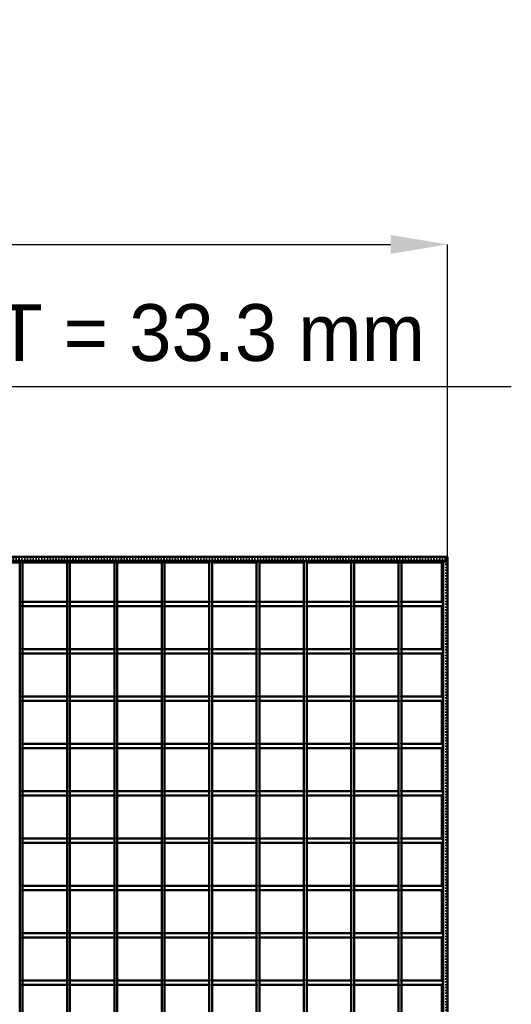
# Model space of a CAD drawing. Header units: millimetres. Extents: x -846 to 545, y -500 to 878.
# Tile 10 of 10: x 199 to 545, y 185 to 878. Entities that reach past the tile are written whole.
import ezdxf

# ---------------------------------------------------------------- set-up
doc = ezdxf.new("R2010")
doc.units = ezdxf.units.MM
doc.linetypes.add('Dashed', pattern=[2, 1, -1])
for name, color, linetype, lineweight in [('2d ConnectionPoints', 7, 'Continuous', 50), ('AM_0', 7, 'Continuous', 50), ('AM_5', 3, 'Continuous', 25), ('AM_9', 6, 'Dashed', 25)]:
    doc.layers.add(name, color=color, linetype=linetype, lineweight=lineweight)
doc.dimstyles.new('ISO-25', dxfattribs={"dimtxt": 2.5, "dimasz": 2.5, "dimexe": 1.25, "dimexo": 0.625, "dimtad": 1, "dimtxsty": 'Standard', "dimcen": 2.5, "dimadec": 0, "dimazin": 0, "dimtfac": 1, "dimtmove": 0, "dimatfit": 3, "dimfxl": 1, "dimarcsym": 0})

# ---------------------------------------------------------------- blocks, each defined once
blk = doc.blocks.new('1_LP330333P350110001000VERTICAL1_0_in_LPP33033311100010003500_4')
at = {"layer": 'AM_0'}
for p, q in [((496.05, 496.05), (496.05, 468.12)), ((497, 497), (497, -497)), ((497, 497), (500, 497)), ((500, 497), (500, -497)), ((496.05, 465.12), (496.05, 434.79)), ((496.05, 431.79), (496.05, 401.46)), ((496.05, 398.46), (496.05, 368.13)), ((496.05, 365.13), (496.05, 334.8)), ((496.05, 331.8), (496.05, 301.47)), ((496.05, 298.47), (496.05, 268.14)), ((496.05, 265.14), (496.05, 234.81)), ((496.05, 231.81), (496.05, 201.48)), ((496.05, 198.48), (496.05, 168.15))]:
    blk.add_line(p, q, dxfattribs=at)
at = {"layer": 'AM_9'}
for p, q in [((496.05, 497), (496.05, 496.05)), ((498.55, 497), (498.55, -497)), ((498.99, 497), (498.99, -497)), ((496.05, 468.12), (496.05, 465.12)), ((496.05, 434.79), (496.05, 431.79)), ((496.05, 401.46), (496.05, 398.46)), ((496.05, 368.13), (496.05, 365.13)), ((496.05, 334.8), (496.05, 331.8)), ((496.05, 301.47), (496.05, 298.47)), ((496.05, 268.14), (496.05, 265.14)), ((496.05, 234.81), (496.05, 231.81)), ((496.05, 201.48), (496.05, 198.48))]:
    blk.add_line(p, q, dxfattribs=at)
blk = doc.blocks.new('23_drbcpwcb2gis3ajlbe6m70yir________0_in_LPP33033311100010003500_4')
at = {"layer": 'AM_0'}
for p, q in [((198.98, -497), (198.98, 497)), ((200.98, 497), (198.98, 497)), ((200.98, -497), (200.98, 497))]:
    blk.add_line(p, q, dxfattribs=at)
blk = doc.blocks.new('24_6e2zlpob8uobhhvgvcc3o2phb________0_in_LPP33033311100010003500_4')
at = {"layer": 'AM_0'}
for p, q in [((232.31, -497), (232.31, 497)), ((234.31, 497), (232.31, 497)), ((234.31, -497), (234.31, 497))]:
    blk.add_line(p, q, dxfattribs=at)
blk = doc.blocks.new('25_h4xaphn3hp9auteaeqyzyu6jo________0_in_LPP33033311100010003500_4')
at = {"layer": 'AM_0'}
for p, q in [((265.64, -497), (265.64, 497)), ((267.64, 497), (265.64, 497)), ((267.64, -497), (267.64, 497))]:
    blk.add_line(p, q, dxfattribs=at)
blk = doc.blocks.new('26_tau7mqkzabvxb3h3f4cmngfnj________0_in_LPP33033311100010003500_4')
at = {"layer": 'AM_0'}
for p, q in [((298.97, -497), (298.97, 497)), ((300.97, 497), (298.97, 497)), ((300.97, -497), (300.97, 497))]:
    blk.add_line(p, q, dxfattribs=at)
blk = doc.blocks.new('27_9oa1hsdeavu0tdal3plye81em________0_in_LPP33033311100010003500_4')
at = {"layer": 'AM_0'}
for p, q in [((332.3, -497), (332.3, 497)), ((334.3, 497), (332.3, 497)), ((334.3, -497), (334.3, 497))]:
    blk.add_line(p, q, dxfattribs=at)
blk = doc.blocks.new('28_1bdkr8lu3dpub5dhwag9dlkdi________0_in_LPP33033311100010003500_4')
at = {"layer": 'AM_0'}
for p, q in [((365.63, -497), (365.63, 497)), ((367.63, 497), (365.63, 497)), ((367.63, -497), (367.63, 497))]:
    blk.add_line(p, q, dxfattribs=at)
blk = doc.blocks.new('29_w189fk6fy0jdefub9brn2yhgo________0_in_LPP33033311100010003500_4')
at = {"layer": 'AM_0'}
for p, q in [((398.96, -497), (398.96, 497)), ((400.96, 497), (398.96, 497)), ((400.96, -497), (400.96, 497))]:
    blk.add_line(p, q, dxfattribs=at)
blk = doc.blocks.new('30_9o24au3xkrghjlvsevdrn54zi________0_in_LPP33033311100010003500_4')
at = {"layer": 'AM_0'}
for p, q in [((432.29, -497), (432.29, 497)), ((434.29, 497), (432.29, 497)), ((434.29, -497), (434.29, 497))]:
    blk.add_line(p, q, dxfattribs=at)
blk = doc.blocks.new('31_jzf6btqjgkebh0m7y1vu5euji________0_in_LPP33033311100010003500_4')
at = {"layer": 'AM_0'}
for p, q in [((465.62, -497), (465.62, 497)), ((467.62, 497), (465.62, 497)), ((467.62, -497), (467.62, 497))]:
    blk.add_line(p, q, dxfattribs=at)
blk = doc.blocks.new('32_jwcoudhm3m8qs2n1itaudsbrq________0_in_LPP33033311100010003500_4')
at = {"layer": 'AM_0'}
for p, q in [((-500, 500), (500, 500)), ((500, 497), (500, 500)), ((-500, 497), (500, 497)), ((167.65, 496.05), (198.98, 496.05)), ((200.98, 496.05), (232.31, 496.05)), ((234.31, 496.05), (265.64, 496.05)), ((267.64, 496.05), (298.97, 496.05)), ((300.97, 496.05), (332.3, 496.05)), ((334.3, 496.05), (365.63, 496.05)), ((367.63, 496.05), (398.96, 496.05)), ((400.96, 496.05), (432.29, 496.05)), ((434.29, 496.05), (465.62, 496.05)), ((467.62, 496.05), (496.05, 496.05))]:
    blk.add_line(p, q, dxfattribs=at)
at = {"layer": 'AM_9'}
for p, q in [((-500, 498.92), (500, 498.92)), ((-500, 498.4), (500, 498.4)), ((198.98, 496.05), (200.98, 496.05)), ((232.31, 496.05), (234.31, 496.05)), ((265.64, 496.05), (267.64, 496.05)), ((298.97, 496.05), (300.97, 496.05)), ((332.3, 496.05), (334.3, 496.05)), ((365.63, 496.05), (367.63, 496.05)), ((398.96, 496.05), (400.96, 496.05)), ((432.29, 496.05), (434.29, 496.05)), ((465.62, 496.05), (467.62, 496.05)), ((496.05, 496.05), (500, 496.05))]:
    blk.add_line(p, q, dxfattribs=at)
blk = doc.blocks.new('53_unhhbx1rfaefr89xy1jp9opka________0_in_LPP33033311100010003500_4')
at = {"layer": 'AM_0'}
for p, q in [((200.98, 198.48), (200.98, 201.48)), ((232.31, 201.48), (200.98, 201.48)), ((232.31, 201.48), (232.31, 198.48)), ((234.31, 198.48), (234.31, 201.48)), ((265.64, 201.48), (234.31, 201.48)), ((265.64, 201.48), (265.64, 198.48)), ((267.64, 198.48), (267.64, 201.48)), ((298.97, 201.48), (267.64, 201.48)), ((298.97, 201.48), (298.97, 198.48)), ((300.97, 198.48), (300.97, 201.48)), ((332.3, 201.48), (300.97, 201.48)), ((332.3, 201.48), (332.3, 198.48)), ((334.3, 198.48), (334.3, 201.48)), ((365.63, 201.48), (334.3, 201.48)), ((365.63, 201.48), (365.63, 198.48)), ((367.63, 198.48), (367.63, 201.48)), ((398.96, 201.48), (367.63, 201.48)), ((398.96, 201.48), (398.96, 198.48)), ((400.96, 198.48), (400.96, 201.48)), ((432.29, 201.48), (400.96, 201.48)), ((432.29, 201.48), (432.29, 198.48)), ((434.29, 198.48), (434.29, 201.48)), ((465.62, 201.48), (434.29, 201.48)), ((465.62, 201.48), (465.62, 198.48)), ((467.62, 198.48), (467.62, 201.48)), ((497, 201.48), (467.62, 201.48)), ((497, 201.48), (497, 198.48)), ((232.31, 198.48), (200.98, 198.48)), ((265.64, 198.48), (234.31, 198.48)), ((298.97, 198.48), (267.64, 198.48)), ((332.3, 198.48), (300.97, 198.48)), ((365.63, 198.48), (334.3, 198.48)), ((398.96, 198.48), (367.63, 198.48)), ((432.29, 198.48), (400.96, 198.48)), ((465.62, 198.48), (434.29, 198.48)), ((497, 198.48), (467.62, 198.48))]:
    blk.add_line(p, q, dxfattribs=at)
at = {"layer": 'AM_9'}
for p, q in [((200.98, 201.48), (198.98, 201.48)), ((234.31, 201.48), (232.31, 201.48)), ((267.64, 201.48), (265.64, 201.48)), ((300.97, 201.48), (298.97, 201.48)), ((334.3, 201.48), (332.3, 201.48)), ((367.63, 201.48), (365.63, 201.48)), ((400.96, 201.48), (398.96, 201.48)), ((434.29, 201.48), (432.29, 201.48)), ((467.62, 201.48), (465.62, 201.48)), ((198.98, 198.48), (200.98, 198.48)), ((232.31, 198.48), (234.31, 198.48)), ((265.64, 198.48), (267.64, 198.48)), ((298.97, 198.48), (300.97, 198.48)), ((332.3, 198.48), (334.3, 198.48)), ((365.63, 198.48), (367.63, 198.48)), ((398.96, 198.48), (400.96, 198.48)), ((432.29, 198.48), (434.29, 198.48)), ((465.62, 198.48), (467.62, 198.48))]:
    blk.add_line(p, q, dxfattribs=at)
blk = doc.blocks.new('54_9vc7ux7kfxy8un7jdvmd8lqlp________0_in_LPP33033311100010003500_4')
at = {"layer": 'AM_0'}
for p, q in [((200.98, 231.81), (200.98, 234.81)), ((232.31, 234.81), (200.98, 234.81)), ((232.31, 231.81), (200.98, 231.81)), ((232.31, 234.81), (232.31, 231.81)), ((234.31, 231.81), (234.31, 234.81)), ((265.64, 234.81), (234.31, 234.81)), ((265.64, 231.81), (234.31, 231.81)), ((265.64, 234.81), (265.64, 231.81)), ((267.64, 231.81), (267.64, 234.81)), ((298.97, 234.81), (267.64, 234.81)), ((298.97, 231.81), (267.64, 231.81)), ((298.97, 234.81), (298.97, 231.81)), ((300.97, 231.81), (300.97, 234.81)), ((332.3, 234.81), (300.97, 234.81)), ((332.3, 231.81), (300.97, 231.81)), ((332.3, 234.81), (332.3, 231.81)), ((334.3, 231.81), (334.3, 234.81)), ((365.63, 234.81), (334.3, 234.81)), ((365.63, 231.81), (334.3, 231.81)), ((365.63, 234.81), (365.63, 231.81)), ((367.63, 231.81), (367.63, 234.81)), ((398.96, 234.81), (367.63, 234.81)), ((398.96, 231.81), (367.63, 231.81)), ((398.96, 234.81), (398.96, 231.81)), ((400.96, 231.81), (400.96, 234.81)), ((432.29, 234.81), (400.96, 234.81)), ((432.29, 231.81), (400.96, 231.81)), ((432.29, 234.81), (432.29, 231.81)), ((434.29, 231.81), (434.29, 234.81)), ((465.62, 234.81), (434.29, 234.81)), ((465.62, 231.81), (434.29, 231.81)), ((465.62, 234.81), (465.62, 231.81)), ((467.62, 231.81), (467.62, 234.81)), ((497, 234.81), (467.62, 234.81)), ((497, 231.81), (467.62, 231.81)), ((497, 234.81), (497, 231.81))]:
    blk.add_line(p, q, dxfattribs=at)
at = {"layer": 'AM_9'}
for p, q in [((200.98, 234.81), (198.98, 234.81)), ((198.98, 231.81), (200.98, 231.81)), ((234.31, 234.81), (232.31, 234.81)), ((232.31, 231.81), (234.31, 231.81)), ((267.64, 234.81), (265.64, 234.81)), ((265.64, 231.81), (267.64, 231.81)), ((300.97, 234.81), (298.97, 234.81)), ((298.97, 231.81), (300.97, 231.81)), ((334.3, 234.81), (332.3, 234.81)), ((332.3, 231.81), (334.3, 231.81)), ((367.63, 234.81), (365.63, 234.81)), ((365.63, 231.81), (367.63, 231.81)), ((400.96, 234.81), (398.96, 234.81)), ((398.96, 231.81), (400.96, 231.81)), ((434.29, 234.81), (432.29, 234.81)), ((432.29, 231.81), (434.29, 231.81)), ((467.62, 234.81), (465.62, 234.81)), ((465.62, 231.81), (467.62, 231.81))]:
    blk.add_line(p, q, dxfattribs=at)
blk = doc.blocks.new('55_tul115lvnjeifqij24dfq4p8o________0_in_LPP33033311100010003500_4')
at = {"layer": 'AM_0'}
for p, q in [((200.98, 265.14), (200.98, 268.14)), ((232.31, 268.14), (200.98, 268.14)), ((232.31, 265.14), (200.98, 265.14)), ((232.31, 268.14), (232.31, 265.14)), ((234.31, 265.14), (234.31, 268.14)), ((265.64, 268.14), (234.31, 268.14)), ((265.64, 265.14), (234.31, 265.14)), ((265.64, 268.14), (265.64, 265.14)), ((267.64, 265.14), (267.64, 268.14)), ((298.97, 268.14), (267.64, 268.14)), ((298.97, 265.14), (267.64, 265.14)), ((298.97, 268.14), (298.97, 265.14)), ((300.97, 265.14), (300.97, 268.14)), ((332.3, 268.14), (300.97, 268.14)), ((332.3, 265.14), (300.97, 265.14)), ((332.3, 268.14), (332.3, 265.14)), ((334.3, 265.14), (334.3, 268.14)), ((365.63, 268.14), (334.3, 268.14)), ((365.63, 265.14), (334.3, 265.14)), ((365.63, 268.14), (365.63, 265.14)), ((367.63, 265.14), (367.63, 268.14)), ((398.96, 268.14), (367.63, 268.14)), ((398.96, 265.14), (367.63, 265.14)), ((398.96, 268.14), (398.96, 265.14)), ((400.96, 265.14), (400.96, 268.14)), ((432.29, 268.14), (400.96, 268.14)), ((432.29, 265.14), (400.96, 265.14)), ((432.29, 268.14), (432.29, 265.14)), ((434.29, 265.14), (434.29, 268.14)), ((465.62, 268.14), (434.29, 268.14)), ((465.62, 265.14), (434.29, 265.14)), ((465.62, 268.14), (465.62, 265.14)), ((467.62, 265.14), (467.62, 268.14)), ((497, 268.14), (467.62, 268.14)), ((497, 265.14), (467.62, 265.14)), ((497, 268.14), (497, 265.14))]:
    blk.add_line(p, q, dxfattribs=at)
at = {"layer": 'AM_9'}
for p, q in [((200.98, 268.14), (198.98, 268.14)), ((198.98, 265.14), (200.98, 265.14)), ((234.31, 268.14), (232.31, 268.14)), ((232.31, 265.14), (234.31, 265.14)), ((267.64, 268.14), (265.64, 268.14)), ((265.64, 265.14), (267.64, 265.14)), ((300.97, 268.14), (298.97, 268.14)), ((298.97, 265.14), (300.97, 265.14)), ((334.3, 268.14), (332.3, 268.14)), ((332.3, 265.14), (334.3, 265.14)), ((367.63, 268.14), (365.63, 268.14)), ((365.63, 265.14), (367.63, 265.14)), ((400.96, 268.14), (398.96, 268.14)), ((398.96, 265.14), (400.96, 265.14)), ((434.29, 268.14), (432.29, 268.14)), ((432.29, 265.14), (434.29, 265.14)), ((467.62, 268.14), (465.62, 268.14)), ((465.62, 265.14), (467.62, 265.14))]:
    blk.add_line(p, q, dxfattribs=at)
blk = doc.blocks.new('56_l7er6rwnmj20e2q3b8fctpnvd________0_in_LPP33033311100010003500_4')
at = {"layer": 'AM_0'}
for p, q in [((200.98, 298.47), (200.98, 301.47)), ((232.31, 301.47), (200.98, 301.47)), ((232.31, 298.47), (200.98, 298.47)), ((232.31, 301.47), (232.31, 298.47)), ((234.31, 298.47), (234.31, 301.47)), ((265.64, 301.47), (234.31, 301.47)), ((265.64, 298.47), (234.31, 298.47)), ((265.64, 301.47), (265.64, 298.47)), ((267.64, 298.47), (267.64, 301.47)), ((298.97, 301.47), (267.64, 301.47)), ((298.97, 298.47), (267.64, 298.47)), ((298.97, 301.47), (298.97, 298.47)), ((300.97, 298.47), (300.97, 301.47)), ((332.3, 301.47), (300.97, 301.47)), ((332.3, 298.47), (300.97, 298.47)), ((332.3, 301.47), (332.3, 298.47)), ((334.3, 298.47), (334.3, 301.47)), ((365.63, 301.47), (334.3, 301.47)), ((365.63, 298.47), (334.3, 298.47)), ((365.63, 301.47), (365.63, 298.47)), ((367.63, 298.47), (367.63, 301.47)), ((398.96, 301.47), (367.63, 301.47)), ((398.96, 298.47), (367.63, 298.47)), ((398.96, 301.47), (398.96, 298.47)), ((400.96, 298.47), (400.96, 301.47)), ((432.29, 301.47), (400.96, 301.47)), ((432.29, 298.47), (400.96, 298.47)), ((432.29, 301.47), (432.29, 298.47)), ((434.29, 298.47), (434.29, 301.47)), ((465.62, 301.47), (434.29, 301.47)), ((465.62, 298.47), (434.29, 298.47)), ((465.62, 301.47), (465.62, 298.47)), ((467.62, 298.47), (467.62, 301.47)), ((497, 301.47), (467.62, 301.47)), ((497, 298.47), (467.62, 298.47)), ((497, 301.47), (497, 298.47))]:
    blk.add_line(p, q, dxfattribs=at)
at = {"layer": 'AM_9'}
for p, q in [((200.98, 301.47), (198.98, 301.47)), ((198.98, 298.47), (200.98, 298.47)), ((234.31, 301.47), (232.31, 301.47)), ((232.31, 298.47), (234.31, 298.47)), ((267.64, 301.47), (265.64, 301.47)), ((265.64, 298.47), (267.64, 298.47)), ((300.97, 301.47), (298.97, 301.47)), ((298.97, 298.47), (300.97, 298.47)), ((334.3, 301.47), (332.3, 301.47)), ((332.3, 298.47), (334.3, 298.47)), ((367.63, 301.47), (365.63, 301.47)), ((365.63, 298.47), (367.63, 298.47)), ((400.96, 301.47), (398.96, 301.47)), ((398.96, 298.47), (400.96, 298.47)), ((434.29, 301.47), (432.29, 301.47)), ((432.29, 298.47), (434.29, 298.47)), ((467.62, 301.47), (465.62, 301.47)), ((465.62, 298.47), (467.62, 298.47))]:
    blk.add_line(p, q, dxfattribs=at)
blk = doc.blocks.new('57_6d7phtbxc8lseu6l4m9lqs9nd________0_in_LPP33033311100010003500_4')
at = {"layer": 'AM_0'}
for p, q in [((200.98, 331.8), (200.98, 334.8)), ((232.31, 334.8), (200.98, 334.8)), ((232.31, 334.8), (232.31, 331.8)), ((234.31, 331.8), (234.31, 334.8)), ((265.64, 334.8), (234.31, 334.8)), ((265.64, 334.8), (265.64, 331.8)), ((267.64, 331.8), (267.64, 334.8)), ((298.97, 334.8), (267.64, 334.8)), ((298.97, 334.8), (298.97, 331.8)), ((300.97, 331.8), (300.97, 334.8)), ((332.3, 334.8), (300.97, 334.8)), ((332.3, 334.8), (332.3, 331.8)), ((334.3, 331.8), (334.3, 334.8)), ((365.63, 334.8), (334.3, 334.8)), ((365.63, 334.8), (365.63, 331.8)), ((367.63, 331.8), (367.63, 334.8)), ((398.96, 334.8), (367.63, 334.8)), ((398.96, 334.8), (398.96, 331.8)), ((400.96, 331.8), (400.96, 334.8)), ((432.29, 334.8), (400.96, 334.8)), ((432.29, 334.8), (432.29, 331.8)), ((434.29, 331.8), (434.29, 334.8)), ((465.62, 334.8), (434.29, 334.8)), ((465.62, 334.8), (465.62, 331.8)), ((467.62, 331.8), (467.62, 334.8)), ((497, 334.8), (467.62, 334.8)), ((497, 334.8), (497, 331.8)), ((232.31, 331.8), (200.98, 331.8)), ((265.64, 331.8), (234.31, 331.8)), ((298.97, 331.8), (267.64, 331.8)), ((332.3, 331.8), (300.97, 331.8)), ((365.63, 331.8), (334.3, 331.8)), ((398.96, 331.8), (367.63, 331.8)), ((432.29, 331.8), (400.96, 331.8)), ((465.62, 331.8), (434.29, 331.8)), ((497, 331.8), (467.62, 331.8))]:
    blk.add_line(p, q, dxfattribs=at)
at = {"layer": 'AM_9'}
for p, q in [((200.98, 334.8), (198.98, 334.8)), ((234.31, 334.8), (232.31, 334.8)), ((267.64, 334.8), (265.64, 334.8)), ((300.97, 334.8), (298.97, 334.8)), ((334.3, 334.8), (332.3, 334.8)), ((367.63, 334.8), (365.63, 334.8)), ((400.96, 334.8), (398.96, 334.8)), ((434.29, 334.8), (432.29, 334.8)), ((467.62, 334.8), (465.62, 334.8)), ((198.98, 331.8), (200.98, 331.8)), ((232.31, 331.8), (234.31, 331.8)), ((265.64, 331.8), (267.64, 331.8)), ((298.97, 331.8), (300.97, 331.8)), ((332.3, 331.8), (334.3, 331.8)), ((365.63, 331.8), (367.63, 331.8)), ((398.96, 331.8), (400.96, 331.8)), ((432.29, 331.8), (434.29, 331.8)), ((465.62, 331.8), (467.62, 331.8))]:
    blk.add_line(p, q, dxfattribs=at)
blk = doc.blocks.new('58_kkdlcgt33h6yor5ptwaroo9qn________0_in_LPP33033311100010003500_4')
at = {"layer": 'AM_0'}
for p, q in [((200.98, 365.13), (200.98, 368.13)), ((232.31, 368.13), (200.98, 368.13)), ((232.31, 368.13), (232.31, 365.13)), ((234.31, 365.13), (234.31, 368.13)), ((265.64, 368.13), (234.31, 368.13)), ((265.64, 368.13), (265.64, 365.13)), ((267.64, 365.13), (267.64, 368.13)), ((298.97, 368.13), (267.64, 368.13)), ((298.97, 368.13), (298.97, 365.13)), ((300.97, 365.13), (300.97, 368.13)), ((332.3, 368.13), (300.97, 368.13)), ((332.3, 368.13), (332.3, 365.13)), ((334.3, 365.13), (334.3, 368.13)), ((365.63, 368.13), (334.3, 368.13)), ((365.63, 368.13), (365.63, 365.13)), ((367.63, 365.13), (367.63, 368.13)), ((398.96, 368.13), (367.63, 368.13)), ((398.96, 368.13), (398.96, 365.13)), ((400.96, 365.13), (400.96, 368.13)), ((432.29, 368.13), (400.96, 368.13)), ((432.29, 368.13), (432.29, 365.13)), ((434.29, 365.13), (434.29, 368.13)), ((465.62, 368.13), (434.29, 368.13)), ((465.62, 368.13), (465.62, 365.13)), ((467.62, 365.13), (467.62, 368.13)), ((497, 368.13), (467.62, 368.13)), ((497, 368.13), (497, 365.13)), ((232.31, 365.13), (200.98, 365.13)), ((265.64, 365.13), (234.31, 365.13)), ((298.97, 365.13), (267.64, 365.13)), ((332.3, 365.13), (300.97, 365.13)), ((365.63, 365.13), (334.3, 365.13)), ((398.96, 365.13), (367.63, 365.13)), ((432.29, 365.13), (400.96, 365.13)), ((465.62, 365.13), (434.29, 365.13)), ((497, 365.13), (467.62, 365.13))]:
    blk.add_line(p, q, dxfattribs=at)
at = {"layer": 'AM_9'}
for p, q in [((200.98, 368.13), (198.98, 368.13)), ((234.31, 368.13), (232.31, 368.13)), ((267.64, 368.13), (265.64, 368.13)), ((300.97, 368.13), (298.97, 368.13)), ((334.3, 368.13), (332.3, 368.13)), ((367.63, 368.13), (365.63, 368.13)), ((400.96, 368.13), (398.96, 368.13)), ((434.29, 368.13), (432.29, 368.13)), ((467.62, 368.13), (465.62, 368.13)), ((198.98, 365.13), (200.98, 365.13)), ((232.31, 365.13), (234.31, 365.13)), ((265.64, 365.13), (267.64, 365.13)), ((298.97, 365.13), (300.97, 365.13)), ((332.3, 365.13), (334.3, 365.13)), ((365.63, 365.13), (367.63, 365.13)), ((398.96, 365.13), (400.96, 365.13)), ((432.29, 365.13), (434.29, 365.13)), ((465.62, 365.13), (467.62, 365.13))]:
    blk.add_line(p, q, dxfattribs=at)
blk = doc.blocks.new('59_1xtba3bqgjpgudobtf926lygj________0_in_LPP33033311100010003500_4')
at = {"layer": 'AM_0'}
for p, q in [((200.98, 398.46), (200.98, 401.46)), ((232.31, 401.46), (200.98, 401.46)), ((232.31, 398.46), (200.98, 398.46)), ((232.31, 401.46), (232.31, 398.46)), ((234.31, 398.46), (234.31, 401.46)), ((265.64, 401.46), (234.31, 401.46)), ((265.64, 398.46), (234.31, 398.46)), ((265.64, 401.46), (265.64, 398.46)), ((267.64, 398.46), (267.64, 401.46)), ((298.97, 401.46), (267.64, 401.46)), ((298.97, 398.46), (267.64, 398.46)), ((298.97, 401.46), (298.97, 398.46)), ((300.97, 398.46), (300.97, 401.46)), ((332.3, 401.46), (300.97, 401.46)), ((332.3, 398.46), (300.97, 398.46)), ((332.3, 401.46), (332.3, 398.46)), ((334.3, 398.46), (334.3, 401.46)), ((365.63, 401.46), (334.3, 401.46)), ((365.63, 398.46), (334.3, 398.46)), ((365.63, 401.46), (365.63, 398.46)), ((367.63, 398.46), (367.63, 401.46)), ((398.96, 401.46), (367.63, 401.46)), ((398.96, 398.46), (367.63, 398.46)), ((398.96, 401.46), (398.96, 398.46)), ((400.96, 398.46), (400.96, 401.46)), ((432.29, 401.46), (400.96, 401.46)), ((432.29, 398.46), (400.96, 398.46)), ((432.29, 401.46), (432.29, 398.46)), ((434.29, 398.46), (434.29, 401.46)), ((465.62, 401.46), (434.29, 401.46)), ((465.62, 398.46), (434.29, 398.46)), ((465.62, 401.46), (465.62, 398.46)), ((467.62, 398.46), (467.62, 401.46)), ((497, 401.46), (467.62, 401.46)), ((497, 398.46), (467.62, 398.46)), ((497, 401.46), (497, 398.46))]:
    blk.add_line(p, q, dxfattribs=at)
at = {"layer": 'AM_9'}
for p, q in [((200.98, 401.46), (198.98, 401.46)), ((198.98, 398.46), (200.98, 398.46)), ((234.31, 401.46), (232.31, 401.46)), ((232.31, 398.46), (234.31, 398.46)), ((267.64, 401.46), (265.64, 401.46)), ((265.64, 398.46), (267.64, 398.46)), ((300.97, 401.46), (298.97, 401.46)), ((298.97, 398.46), (300.97, 398.46)), ((334.3, 401.46), (332.3, 401.46)), ((332.3, 398.46), (334.3, 398.46)), ((367.63, 401.46), (365.63, 401.46)), ((365.63, 398.46), (367.63, 398.46)), ((400.96, 401.46), (398.96, 401.46)), ((398.96, 398.46), (400.96, 398.46)), ((434.29, 401.46), (432.29, 401.46)), ((432.29, 398.46), (434.29, 398.46)), ((467.62, 401.46), (465.62, 401.46)), ((465.62, 398.46), (467.62, 398.46))]:
    blk.add_line(p, q, dxfattribs=at)
blk = doc.blocks.new('60_soiwun4p2mshk7lzi238smm9p________0_in_LPP33033311100010003500_4')
at = {"layer": 'AM_0'}
for p, q in [((200.98, 431.79), (200.98, 434.79)), ((232.31, 434.79), (200.98, 434.79)), ((232.31, 431.79), (200.98, 431.79)), ((232.31, 434.79), (232.31, 431.79)), ((234.31, 431.79), (234.31, 434.79)), ((265.64, 434.79), (234.31, 434.79)), ((265.64, 431.79), (234.31, 431.79)), ((265.64, 434.79), (265.64, 431.79)), ((267.64, 431.79), (267.64, 434.79)), ((298.97, 434.79), (267.64, 434.79)), ((298.97, 431.79), (267.64, 431.79)), ((298.97, 434.79), (298.97, 431.79)), ((300.97, 431.79), (300.97, 434.79)), ((332.3, 434.79), (300.97, 434.79)), ((332.3, 431.79), (300.97, 431.79)), ((332.3, 434.79), (332.3, 431.79)), ((334.3, 431.79), (334.3, 434.79)), ((365.63, 434.79), (334.3, 434.79)), ((365.63, 431.79), (334.3, 431.79)), ((365.63, 434.79), (365.63, 431.79)), ((367.63, 431.79), (367.63, 434.79)), ((398.96, 434.79), (367.63, 434.79)), ((398.96, 431.79), (367.63, 431.79)), ((398.96, 434.79), (398.96, 431.79)), ((400.96, 431.79), (400.96, 434.79)), ((432.29, 434.79), (400.96, 434.79)), ((432.29, 431.79), (400.96, 431.79)), ((432.29, 434.79), (432.29, 431.79)), ((434.29, 431.79), (434.29, 434.79)), ((465.62, 434.79), (434.29, 434.79)), ((465.62, 431.79), (434.29, 431.79)), ((465.62, 434.79), (465.62, 431.79)), ((467.62, 431.79), (467.62, 434.79)), ((497, 434.79), (467.62, 434.79)), ((497, 431.79), (467.62, 431.79)), ((497, 434.79), (497, 431.79))]:
    blk.add_line(p, q, dxfattribs=at)
at = {"layer": 'AM_9'}
for p, q in [((200.98, 434.79), (198.98, 434.79)), ((198.98, 431.79), (200.98, 431.79)), ((234.31, 434.79), (232.31, 434.79)), ((232.31, 431.79), (234.31, 431.79)), ((267.64, 434.79), (265.64, 434.79)), ((265.64, 431.79), (267.64, 431.79)), ((300.97, 434.79), (298.97, 434.79)), ((298.97, 431.79), (300.97, 431.79)), ((334.3, 434.79), (332.3, 434.79)), ((332.3, 431.79), (334.3, 431.79)), ((367.63, 434.79), (365.63, 434.79)), ((365.63, 431.79), (367.63, 431.79)), ((400.96, 434.79), (398.96, 434.79)), ((398.96, 431.79), (400.96, 431.79)), ((434.29, 434.79), (432.29, 434.79)), ((432.29, 431.79), (434.29, 431.79)), ((467.62, 434.79), (465.62, 434.79)), ((465.62, 431.79), (467.62, 431.79))]:
    blk.add_line(p, q, dxfattribs=at)
blk = doc.blocks.new('61_ppggsiohlq3blco5y5aghzkfh________0_in_LPP33033311100010003500_4')
at = {"layer": 'AM_0'}
for p, q in [((200.98, 465.12), (200.98, 468.12)), ((232.31, 468.12), (200.98, 468.12)), ((232.31, 465.12), (200.98, 465.12)), ((232.31, 468.12), (232.31, 465.12)), ((234.31, 465.12), (234.31, 468.12)), ((265.64, 468.12), (234.31, 468.12)), ((265.64, 465.12), (234.31, 465.12)), ((265.64, 468.12), (265.64, 465.12)), ((267.64, 465.12), (267.64, 468.12)), ((298.97, 468.12), (267.64, 468.12)), ((298.97, 465.12), (267.64, 465.12)), ((298.97, 468.12), (298.97, 465.12)), ((300.97, 465.12), (300.97, 468.12)), ((332.3, 468.12), (300.97, 468.12)), ((332.3, 465.12), (300.97, 465.12)), ((332.3, 468.12), (332.3, 465.12)), ((334.3, 465.12), (334.3, 468.12)), ((365.63, 468.12), (334.3, 468.12)), ((365.63, 465.12), (334.3, 465.12)), ((365.63, 468.12), (365.63, 465.12)), ((367.63, 465.12), (367.63, 468.12)), ((398.96, 468.12), (367.63, 468.12)), ((398.96, 465.12), (367.63, 465.12)), ((398.96, 468.12), (398.96, 465.12)), ((400.96, 465.12), (400.96, 468.12)), ((432.29, 468.12), (400.96, 468.12)), ((432.29, 465.12), (400.96, 465.12)), ((432.29, 468.12), (432.29, 465.12)), ((434.29, 465.12), (434.29, 468.12)), ((465.62, 468.12), (434.29, 468.12)), ((465.62, 465.12), (434.29, 465.12)), ((465.62, 468.12), (465.62, 465.12)), ((467.62, 465.12), (467.62, 468.12)), ((497, 468.12), (467.62, 468.12)), ((497, 465.12), (467.62, 465.12)), ((497, 468.12), (497, 465.12))]:
    blk.add_line(p, q, dxfattribs=at)
at = {"layer": 'AM_9'}
for p, q in [((200.98, 468.12), (198.98, 468.12)), ((198.98, 465.12), (200.98, 465.12)), ((234.31, 468.12), (232.31, 468.12)), ((232.31, 465.12), (234.31, 465.12)), ((267.64, 468.12), (265.64, 468.12)), ((265.64, 465.12), (267.64, 465.12)), ((300.97, 468.12), (298.97, 468.12)), ((298.97, 465.12), (300.97, 465.12)), ((334.3, 468.12), (332.3, 468.12)), ((332.3, 465.12), (334.3, 465.12)), ((367.63, 468.12), (365.63, 468.12)), ((365.63, 465.12), (367.63, 465.12)), ((400.96, 468.12), (398.96, 468.12)), ((398.96, 465.12), (400.96, 465.12)), ((434.29, 468.12), (432.29, 468.12)), ((432.29, 465.12), (434.29, 465.12)), ((467.62, 468.12), (465.62, 468.12)), ((465.62, 465.12), (467.62, 465.12))]:
    blk.add_line(p, q, dxfattribs=at)
blk = doc.blocks.new('*D63')
at = {"layer": 'AM_5', "color": 0, "lineweight": -2}
for p, q in [((-500, 500), (-500, 720)), ((-460, 720), (460, 720)), ((500, 500), (500, 720))]:
    blk.add_line(p, q, dxfattribs=at)
at = {"layer": 'AM_5', "color": 0}
for points in [[(-460, 726.67), (-460, 713.33), (-500, 720)], [(460, 713.33), (460, 726.67), (500, 720)]]:
    blk.add_solid(points, dxfattribs=at)
at = {"layer": 'Defpoints', "color": 0}
for p in [(500, 720), (-500, 500), (500, 500)]:
    blk.add_point(p, dxfattribs=at)
at = {"layer": 'AM_5', "color": 0, "insert": (0, 752.42), "char_height": 40, "attachment_point": 5}
blk.add_mtext('L = 1000 mm', dxfattribs=at)
blk = doc.blocks.new('*D64')
at = {"layer": 'AM_5', "color": 0, "lineweight": -2}
for p, q in [((-73.33, 620), (-113.33, 620)), ((-33.33, 500), (-33.33, 620)), ((-33.33, 620), (0, 620)), ((0, 500), (0, 620)), ((0, 620), (544.89, 620)), ((40, 620), (80, 620))]:
    blk.add_line(p, q, dxfattribs=at)
at = {"layer": 'AM_5', "color": 0}
for points in [[(-73.33, 613.33), (-73.33, 626.67), (-33.33, 620)], [(40, 626.67), (40, 613.33), (0, 620)]]:
    blk.add_solid(points, dxfattribs=at)
at = {"layer": 'Defpoints', "color": 0}
for p in [(0, 620), (-33.33, 500), (0, 500)]:
    blk.add_point(p, dxfattribs=at)
at = {"layer": 'AM_5', "color": 0, "insert": (312.45, 652.42), "char_height": 40, "attachment_point": 5}
blk.add_mtext('QT = 33.3 mm', dxfattribs=at)

msp = doc.modelspace()

# ---------------------------------------------------------------- linework, layer by layer
at = {"layer": '2d ConnectionPoints'}
for p in [(199.98, 497), (199.98, 497), (233.31, 497), (233.31, 497), (266.64, 497), (266.64, 497), (299.97, 497), (299.97, 497), (333.3, 497), (333.3, 497), (366.63, 497), (366.63, 497), (399.96, 497), (399.96, 497), (433.29, 497), (433.29, 497), (466.62, 497), (466.62, 497)]:
    msp.add_point(p, dxfattribs=at)

# ---------------------------------------------------------------- block references
for name in ['32_jwcoudhm3m8qs2n1itaudsbrq________0_in_LPP33033311100010003500_4', '23_drbcpwcb2gis3ajlbe6m70yir________0_in_LPP33033311100010003500_4', '24_6e2zlpob8uobhhvgvcc3o2phb________0_in_LPP33033311100010003500_4', '25_h4xaphn3hp9auteaeqyzyu6jo________0_in_LPP33033311100010003500_4', '26_tau7mqkzabvxb3h3f4cmngfnj________0_in_LPP33033311100010003500_4', '27_9oa1hsdeavu0tdal3plye81em________0_in_LPP33033311100010003500_4', '28_1bdkr8lu3dpub5dhwag9dlkdi________0_in_LPP33033311100010003500_4', '29_w189fk6fy0jdefub9brn2yhgo________0_in_LPP33033311100010003500_4', '30_9o24au3xkrghjlvsevdrn54zi________0_in_LPP33033311100010003500_4', '31_jzf6btqjgkebh0m7y1vu5euji________0_in_LPP33033311100010003500_4', '1_LP330333P350110001000VERTICAL1_0_in_LPP33033311100010003500_4', '61_ppggsiohlq3blco5y5aghzkfh________0_in_LPP33033311100010003500_4', '60_soiwun4p2mshk7lzi238smm9p________0_in_LPP33033311100010003500_4', '59_1xtba3bqgjpgudobtf926lygj________0_in_LPP33033311100010003500_4', '58_kkdlcgt33h6yor5ptwaroo9qn________0_in_LPP33033311100010003500_4', '57_6d7phtbxc8lseu6l4m9lqs9nd________0_in_LPP33033311100010003500_4', '56_l7er6rwnmj20e2q3b8fctpnvd________0_in_LPP33033311100010003500_4', '55_tul115lvnjeifqij24dfq4p8o________0_in_LPP33033311100010003500_4', '54_9vc7ux7kfxy8un7jdvmd8lqlp________0_in_LPP33033311100010003500_4', '53_unhhbx1rfaefr89xy1jp9opka________0_in_LPP33033311100010003500_4']:
    msp.add_blockref(name, (0, 0))

# ---------------------------------------------------------------- dimensions: what is measured, and where the dimension line sits
at = {"layer": 'AM_5'}
for base, p1, p2, text, picture, middle in [((500, 720), (-500, 500), (500, 500), 'L = 1000 mm', '*D63', (0, 720)), ((0, 620), (-33.33, 500), (0, 500), 'QT = 33.3 mm', '*D64', (312.447, 620))]:
    dim = msp.add_linear_dim(base=base, p1=p1, p2=p2, text=text, dimstyle='ISO-25', override={"dimtxt": 40, "dimasz": 40, "dimexe": 0, "dimexo": 0, "dimgap": 12}, dxfattribs=at)
    dim.commit()
    dim.dimension.update_dxf_attribs({"geometry": picture, "text_midpoint": middle, "dimtype": 160})

doc.saveas('drawing.dxf')
